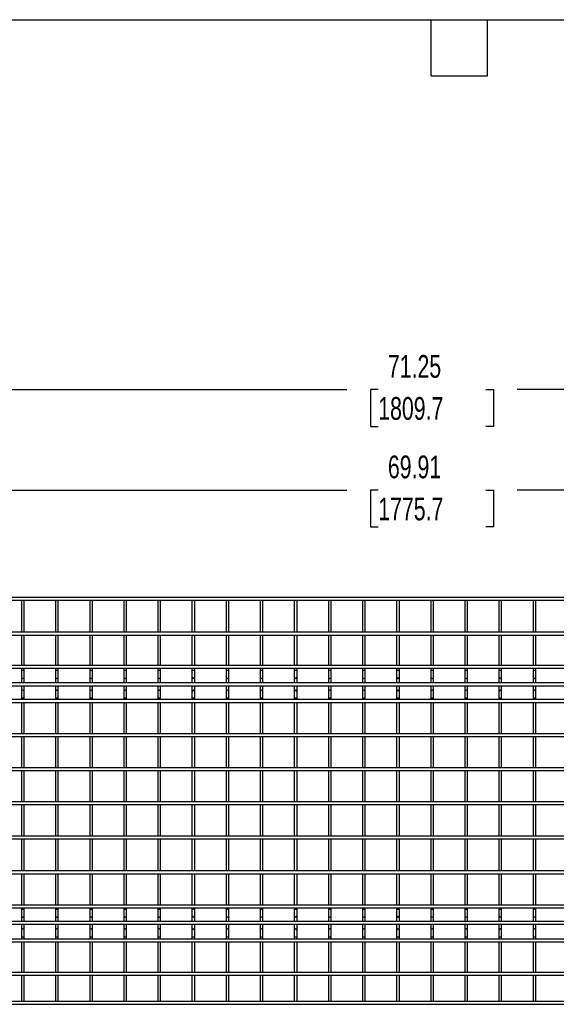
# Model space of a CAD drawing. Header units: inches. Extents: x 0.2 to 10.7, y 0.2 to 8.
# Tile 3 of 24: x 2.2 to 4.1, y 2.1 to 5.7. Entities that reach past the tile are written whole.
import ezdxf

# ---------------------------------------------------------------- set-up
doc = ezdxf.new("R2010")
doc.units = ezdxf.units.IN
doc.header["$MEASUREMENT"] = 0
doc.layers.add('DIMENSIONS', color=140, linetype='Continuous', lineweight=25)
doc.layers.add('TEXT', color=140, linetype='Continuous', lineweight=25)
doc.styles.add('SLDTEXTSTYLE0', font='TXT', dxfattribs={"width": 0.7})
doc.dimstyles.new('SLDDIMSTYLE0', dxfattribs={"dimtxt": 0.084961, "dimasz": 0.13, "dimexe": 0, "dimexo": 0.0625, "dimgap": 0.02124, "dimtad": 0, "dimtih": 1, "dimtoh": 1, "dimlfac": 16, "dimrnd": 1e-09, "dimzin": 12, "dimdsep": 46, "dimtxsty": 'SLDTEXTSTYLE0', "dimsah": 1, "dimcen": 0.09, "dimadec": 0, "dimazin": 3, "dimtfac": 1, "dimtofl": 0, "dimtmove": 0, "dimatfit": 3, "dimfxl": 0, "dimfrac": 2, "dimtolj": 1, "dimtzin": 12, "dimarcsym": 0})

# ---------------------------------------------------------------- blocks, each defined once
blk = doc.blocks.new('_D')
at = {"layer": 'DIMENSIONS'}
for p, q in [((1.551, 3.6034), (1.551, 4.0721)), ((5.9204, 3.6034), (5.9204, 4.0721)), ((1.551, 3.9471), (3.3685, 3.9471)), ((3.4836, 3.9471), (3.4551, 3.9471)), ((3.4551, 3.9471), (3.4551, 3.8121)), ((3.8774, 3.9471), (3.906, 3.9471)), ((3.906, 3.9471), (3.906, 3.8121)), ((5.9204, 3.9471), (3.9926, 3.9471)), ((3.4551, 3.8121), (3.4836, 3.8121)), ((3.906, 3.8121), (3.8774, 3.8121))]:
    blk.add_line(p, q, dxfattribs=at)
for points in [[(1.551, 3.9471), (1.681, 3.9271), (1.681, 3.9671)], [(5.9204, 3.9471), (5.7904, 3.9671), (5.7904, 3.9271)]]:
    blk.add_solid(points, dxfattribs=at)
at = {"layer": 'DIMENSIONS', "char_height": 0.08333, "attachment_point": 1, "style": 'SLDTEXTSTYLE0'}
for s, insert in [('69.91', (3.519, 4.0736)), ('1775.7', (3.4836, 3.9195))]:
    blk.add_mtext(s, dxfattribs=dict(at, insert=insert))
blk = doc.blocks.new('_D_1')
at = {"layer": 'DIMENSIONS'}
for p, q in [((1.5092, 3.4644), (1.5092, 4.4407)), ((5.9622, 3.4644), (5.9622, 4.4407)), ((1.5092, 4.3157), (3.3685, 4.3157)), ((3.4836, 4.3157), (3.4551, 4.3157)), ((3.4551, 4.3157), (3.4551, 4.1807)), ((3.8774, 4.3157), (3.906, 4.3157)), ((3.906, 4.3157), (3.906, 4.1807)), ((5.9622, 4.3157), (3.9926, 4.3157)), ((3.4551, 4.1807), (3.4836, 4.1807)), ((3.906, 4.1807), (3.8774, 4.1807))]:
    blk.add_line(p, q, dxfattribs=at)
for points in [[(1.5092, 4.3157), (1.6392, 4.2957), (1.6392, 4.3357)], [(5.9622, 4.3157), (5.8322, 4.3357), (5.8322, 4.2957)]]:
    blk.add_solid(points, dxfattribs=at)
at = {"layer": 'DIMENSIONS', "char_height": 0.08333, "attachment_point": 1, "style": 'SLDTEXTSTYLE0'}
for s, insert in [('71.25', (3.519, 4.4422)), ('1809.7', (3.4836, 4.2881))]:
    blk.add_mtext(s, dxfattribs=dict(at, insert=insert))

msp = doc.modelspace()

# ---------------------------------------------------------------- linework, layer by layer
for p, q in [((5.92036, 3.55344), (1.55098, 3.55344)), ((1.55098, 3.54344), (5.92036, 3.54344)), ((2.17598, 3.54344), (2.17598, 3.42532)), ((2.18598, 3.42532), (2.18598, 3.54344)), ((2.30098, 3.54344), (2.30098, 3.42532)), ((2.31098, 3.42532), (2.31098, 3.54344)), ((2.42598, 3.54344), (2.42598, 3.42532)), ((2.43598, 3.42532), (2.43598, 3.54344)), ((2.55098, 3.54344), (2.55098, 3.42532)), ((2.56098, 3.42532), (2.56098, 3.54344)), ((2.67598, 3.54344), (2.67598, 3.42532)), ((2.68598, 3.42532), (2.68598, 3.54344)), ((2.80098, 3.54344), (2.80098, 3.42532)), ((2.81098, 3.42532), (2.81098, 3.54344)), ((2.92598, 3.54344), (2.92598, 3.42532)), ((2.93598, 3.42532), (2.93598, 3.54344)), ((3.05098, 3.54344), (3.05098, 3.42532)), ((3.06098, 3.42532), (3.06098, 3.54344)), ((3.17598, 3.54344), (3.17598, 3.42532)), ((3.18598, 3.42532), (3.18598, 3.54344)), ((3.30098, 3.54344), (3.30098, 3.42532)), ((3.31098, 3.42532), (3.31098, 3.54344)), ((3.42598, 3.54344), (3.42598, 3.42532)), ((3.43598, 3.42532), (3.43598, 3.54344)), ((3.55098, 3.54344), (3.55098, 3.42532)), ((3.56098, 3.42532), (3.56098, 3.54344)), ((3.67598, 3.54344), (3.67598, 3.42532)), ((3.68598, 3.42532), (3.68598, 3.54344)), ((3.80098, 3.54344), (3.80098, 3.42532)), ((3.81098, 3.42532), (3.81098, 3.54344)), ((3.92598, 3.54344), (3.92598, 3.42532)), ((3.93598, 3.42532), (3.93598, 3.54344)), ((4.05098, 3.54344), (4.05098, 3.42532)), ((4.06098, 3.42532), (4.06098, 3.54344)), ((5.92036, 3.42532), (1.55098, 3.42532)), ((1.55098, 3.41532), (5.92036, 3.41532)), ((2.17598, 3.41532), (2.17598, 3.30344)), ((2.18598, 3.30344), (2.18598, 3.41532)), ((2.30098, 3.41532), (2.30098, 3.30344)), ((2.31098, 3.30344), (2.31098, 3.41532)), ((2.42598, 3.41532), (2.42598, 3.30344)), ((2.43598, 3.30344), (2.43598, 3.41532)), ((2.55098, 3.41532), (2.55098, 3.30344)), ((2.56098, 3.30344), (2.56098, 3.41532)), ((2.67598, 3.41532), (2.67598, 3.30344)), ((2.68598, 3.30344), (2.68598, 3.41532)), ((2.80098, 3.41532), (2.80098, 3.30344)), ((2.81098, 3.30344), (2.81098, 3.41532)), ((2.92598, 3.41532), (2.92598, 3.30344)), ((2.93598, 3.30344), (2.93598, 3.41532)), ((3.05098, 3.41532), (3.05098, 3.30344)), ((3.06098, 3.30344), (3.06098, 3.41532)), ((3.17598, 3.41532), (3.17598, 3.30344)), ((3.18598, 3.30344), (3.18598, 3.41532)), ((3.30098, 3.41532), (3.30098, 3.30344)), ((3.31098, 3.30344), (3.31098, 3.41532)), ((3.42598, 3.41532), (3.42598, 3.30344)), ((3.43598, 3.30344), (3.43598, 3.41532)), ((3.55098, 3.41532), (3.55098, 3.30344)), ((3.56098, 3.30344), (3.56098, 3.41532)), ((3.67598, 3.41532), (3.67598, 3.30344)), ((3.68598, 3.30344), (3.68598, 3.41532)), ((3.80098, 3.41532), (3.80098, 3.30344)), ((3.81098, 3.30344), (3.81098, 3.41532)), ((3.92598, 3.41532), (3.92598, 3.30344)), ((3.93598, 3.30344), (3.93598, 3.41532)), ((4.05098, 3.41532), (4.05098, 3.30344)), ((4.06098, 3.30344), (4.06098, 3.41532)), ((5.92036, 3.30344), (1.55098, 3.30344)), ((1.55098, 3.29344), (5.92036, 3.29344)), ((2.17598, 3.29344), (2.17598, 3.28513)), ((2.18598, 3.28513), (2.18598, 3.29344)), ((2.30098, 3.29344), (2.30098, 3.28513)), ((2.31098, 3.28513), (2.31098, 3.29344)), ((2.42598, 3.29344), (2.42598, 3.28513)), ((2.43598, 3.28513), (2.43598, 3.29344)), ((2.55098, 3.29344), (2.55098, 3.28513)), ((2.56098, 3.28513), (2.56098, 3.29344)), ((2.67598, 3.29344), (2.67598, 3.28513)), ((2.68598, 3.28513), (2.68598, 3.29344)), ((2.80098, 3.29344), (2.80098, 3.28513)), ((2.81098, 3.28513), (2.81098, 3.29344)), ((2.92598, 3.29344), (2.92598, 3.28513)), ((2.93598, 3.28513), (2.93598, 3.29344)), ((3.05098, 3.29344), (3.05098, 3.28513)), ((3.06098, 3.28513), (3.06098, 3.29344)), ((3.17598, 3.29344), (3.17598, 3.28513)), ((3.18598, 3.28513), (3.18598, 3.29344)), ((3.30098, 3.29344), (3.30098, 3.28513)), ((3.31098, 3.28513), (3.31098, 3.29344)), ((3.42598, 3.29344), (3.42598, 3.28513)), ((3.43598, 3.28513), (3.43598, 3.29344)), ((3.55098, 3.29344), (3.55098, 3.28513)), ((3.56098, 3.28513), (3.56098, 3.29344)), ((3.67598, 3.29344), (3.67598, 3.28513)), ((3.68598, 3.28513), (3.68598, 3.29344)), ((3.80098, 3.29344), (3.80098, 3.28513)), ((3.81098, 3.28513), (3.81098, 3.29344)), ((3.92598, 3.29344), (3.92598, 3.28513)), ((3.93598, 3.28513), (3.93598, 3.29344)), ((4.05098, 3.29344), (4.05098, 3.28513)), ((4.06098, 3.28513), (4.06098, 3.29344)), ((2.17598, 3.28513), (2.17598, 3.26048)), ((2.18098, 3.28513), (2.17598, 3.28513)), ((2.17598, 3.26048), (2.17598, 3.23958)), ((2.18598, 3.28513), (2.18098, 3.28513)), ((2.18598, 3.26048), (2.18598, 3.28513)), ((2.18598, 3.23958), (2.18598, 3.26048)), ((2.30098, 3.28513), (2.30098, 3.26048)), ((2.30598, 3.28513), (2.30098, 3.28513)), ((2.30098, 3.26048), (2.30098, 3.23958)), ((2.31098, 3.28513), (2.30598, 3.28513)), ((2.31098, 3.26048), (2.31098, 3.28513)), ((2.31098, 3.23958), (2.31098, 3.26048)), ((2.42598, 3.28513), (2.42598, 3.26048)), ((2.43098, 3.28513), (2.42598, 3.28513)), ((2.42598, 3.26048), (2.42598, 3.23958)), ((2.43598, 3.28513), (2.43098, 3.28513)), ((2.43598, 3.26048), (2.43598, 3.28513)), ((2.43598, 3.23958), (2.43598, 3.26048)), ((2.55098, 3.28513), (2.55098, 3.26048)), ((2.55598, 3.28513), (2.55098, 3.28513)), ((2.55098, 3.26048), (2.55098, 3.23958)), ((2.56098, 3.28513), (2.55598, 3.28513)), ((2.56098, 3.26048), (2.56098, 3.28513)), ((2.56098, 3.23958), (2.56098, 3.26048)), ((2.67598, 3.28513), (2.67598, 3.26048)), ((2.68098, 3.28513), (2.67598, 3.28513)), ((2.67598, 3.26048), (2.67598, 3.23958)), ((2.68598, 3.28513), (2.68098, 3.28513)), ((2.68598, 3.26048), (2.68598, 3.28513)), ((2.68598, 3.23958), (2.68598, 3.26048)), ((2.80098, 3.28513), (2.80098, 3.26048)), ((2.80598, 3.28513), (2.80098, 3.28513)), ((2.80098, 3.26048), (2.80098, 3.23958)), ((2.81098, 3.28513), (2.80598, 3.28513)), ((2.81098, 3.26048), (2.81098, 3.28513)), ((2.81098, 3.23958), (2.81098, 3.26048)), ((2.92598, 3.28513), (2.92598, 3.26048)), ((2.93098, 3.28513), (2.92598, 3.28513)), ((2.92598, 3.26048), (2.92598, 3.23958)), ((2.93598, 3.28513), (2.93098, 3.28513)), ((2.93598, 3.26048), (2.93598, 3.28513)), ((2.93598, 3.23958), (2.93598, 3.26048)), ((3.05098, 3.28513), (3.05098, 3.26048)), ((3.05598, 3.28513), (3.05098, 3.28513)), ((3.05098, 3.26048), (3.05098, 3.23958)), ((3.06098, 3.28513), (3.05598, 3.28513)), ((3.06098, 3.26048), (3.06098, 3.28513)), ((3.06098, 3.23958), (3.06098, 3.26048)), ((3.17598, 3.28513), (3.17598, 3.26048)), ((3.18098, 3.28513), (3.17598, 3.28513)), ((3.17598, 3.26048), (3.17598, 3.23958)), ((3.18598, 3.28513), (3.18098, 3.28513)), ((3.18598, 3.26048), (3.18598, 3.28513)), ((3.18598, 3.23958), (3.18598, 3.26048)), ((3.30098, 3.28513), (3.30098, 3.26048)), ((3.30598, 3.28513), (3.30098, 3.28513)), ((3.30098, 3.26048), (3.30098, 3.23958)), ((3.31098, 3.28513), (3.30598, 3.28513)), ((3.31098, 3.26048), (3.31098, 3.28513)), ((3.31098, 3.23958), (3.31098, 3.26048)), ((3.42598, 3.28513), (3.42598, 3.26048)), ((3.43098, 3.28513), (3.42598, 3.28513)), ((3.42598, 3.26048), (3.42598, 3.23958)), ((3.43598, 3.28513), (3.43098, 3.28513)), ((3.43598, 3.26048), (3.43598, 3.28513)), ((3.43598, 3.23958), (3.43598, 3.26048)), ((3.55098, 3.28513), (3.55098, 3.26048)), ((3.55598, 3.28513), (3.55098, 3.28513)), ((3.55098, 3.26048), (3.55098, 3.23958)), ((3.56098, 3.28513), (3.55598, 3.28513)), ((3.56098, 3.26048), (3.56098, 3.28513)), ((3.56098, 3.23958), (3.56098, 3.26048)), ((3.67598, 3.28513), (3.67598, 3.26048)), ((3.68098, 3.28513), (3.67598, 3.28513)), ((3.67598, 3.26048), (3.67598, 3.23958)), ((3.68598, 3.28513), (3.68098, 3.28513)), ((3.68598, 3.26048), (3.68598, 3.28513)), ((3.68598, 3.23958), (3.68598, 3.26048)), ((3.80098, 3.28513), (3.80098, 3.26048)), ((3.80598, 3.28513), (3.80098, 3.28513)), ((3.80098, 3.26048), (3.80098, 3.23958)), ((3.81098, 3.28513), (3.80598, 3.28513)), ((3.81098, 3.26048), (3.81098, 3.28513)), ((3.81098, 3.23958), (3.81098, 3.26048)), ((3.92598, 3.28513), (3.92598, 3.26048)), ((3.93098, 3.28513), (3.92598, 3.28513)), ((3.92598, 3.26048), (3.92598, 3.23958)), ((3.93598, 3.28513), (3.93098, 3.28513)), ((3.93598, 3.26048), (3.93598, 3.28513)), ((3.93598, 3.23958), (3.93598, 3.26048)), ((4.05098, 3.28513), (4.05098, 3.26048)), ((4.05598, 3.28513), (4.05098, 3.28513)), ((4.05098, 3.26048), (4.05098, 3.23958)), ((4.06098, 3.28513), (4.05598, 3.28513)), ((4.06098, 3.26048), (4.06098, 3.28513)), ((4.06098, 3.23958), (4.06098, 3.26048)), ((5.92036, 3.23958), (1.55098, 3.23958)), ((1.55098, 3.22958), (5.92036, 3.22958)), ((2.17598, 3.22958), (2.17598, 3.20823)), ((2.18598, 3.20823), (2.18598, 3.22958)), ((2.30098, 3.22958), (2.30098, 3.20823)), ((2.31098, 3.20823), (2.31098, 3.22958)), ((2.42598, 3.22958), (2.42598, 3.20823)), ((2.43598, 3.20823), (2.43598, 3.22958)), ((2.55098, 3.22958), (2.55098, 3.20823)), ((2.56098, 3.20823), (2.56098, 3.22958)), ((2.67598, 3.22958), (2.67598, 3.20823)), ((2.68598, 3.20823), (2.68598, 3.22958)), ((2.80098, 3.22958), (2.80098, 3.20823)), ((2.81098, 3.20823), (2.81098, 3.22958)), ((2.92598, 3.22958), (2.92598, 3.20823)), ((2.93598, 3.20823), (2.93598, 3.22958)), ((3.05098, 3.22958), (3.05098, 3.20823)), ((3.06098, 3.20823), (3.06098, 3.22958)), ((3.17598, 3.22958), (3.17598, 3.20823)), ((3.18598, 3.20823), (3.18598, 3.22958)), ((3.30098, 3.22958), (3.30098, 3.20823)), ((3.31098, 3.20823), (3.31098, 3.22958)), ((3.42598, 3.22958), (3.42598, 3.20823)), ((3.43598, 3.20823), (3.43598, 3.22958)), ((3.55098, 3.22958), (3.55098, 3.20823)), ((3.56098, 3.20823), (3.56098, 3.22958)), ((3.67598, 3.22958), (3.67598, 3.20823)), ((3.68598, 3.20823), (3.68598, 3.22958)), ((3.80098, 3.22958), (3.80098, 3.20823)), ((3.81098, 3.20823), (3.81098, 3.22958)), ((3.92598, 3.22958), (3.92598, 3.20823)), ((3.93598, 3.20823), (3.93598, 3.22958)), ((4.05098, 3.22958), (4.05098, 3.20823)), ((4.06098, 3.20823), (4.06098, 3.22958)), ((5.92036, 3.17844), (1.55098, 3.17844)), ((2.17598, 3.20823), (2.17598, 3.18357)), ((2.17598, 3.18357), (2.17598, 3.17844)), ((2.18598, 3.18357), (2.17598, 3.18357)), ((2.18598, 3.18357), (2.18598, 3.20823)), ((2.18598, 3.17844), (2.18598, 3.18357)), ((2.30098, 3.20823), (2.30098, 3.18357)), ((2.30098, 3.18357), (2.30098, 3.17844)), ((2.31098, 3.18357), (2.30098, 3.18357)), ((2.31098, 3.18357), (2.31098, 3.20823)), ((2.31098, 3.17844), (2.31098, 3.18357)), ((2.42598, 3.20823), (2.42598, 3.18357)), ((2.42598, 3.18357), (2.42598, 3.17844)), ((2.43598, 3.18357), (2.42598, 3.18357)), ((2.43598, 3.18357), (2.43598, 3.20823)), ((2.43598, 3.17844), (2.43598, 3.18357)), ((2.55098, 3.20823), (2.55098, 3.18357)), ((2.55098, 3.18357), (2.55098, 3.17844)), ((2.56098, 3.18357), (2.55098, 3.18357)), ((2.56098, 3.18357), (2.56098, 3.20823)), ((2.56098, 3.17844), (2.56098, 3.18357)), ((2.67598, 3.20823), (2.67598, 3.18357)), ((2.67598, 3.18357), (2.67598, 3.17844)), ((2.68598, 3.18357), (2.67598, 3.18357)), ((2.68598, 3.18357), (2.68598, 3.20823)), ((2.68598, 3.17844), (2.68598, 3.18357)), ((2.80098, 3.20823), (2.80098, 3.18357)), ((2.80098, 3.18357), (2.80098, 3.17844)), ((2.81098, 3.18357), (2.80098, 3.18357)), ((2.81098, 3.18357), (2.81098, 3.20823)), ((2.81098, 3.17844), (2.81098, 3.18357)), ((2.92598, 3.20823), (2.92598, 3.18357)), ((2.92598, 3.18357), (2.92598, 3.17844)), ((2.93598, 3.18357), (2.92598, 3.18357)), ((2.93598, 3.18357), (2.93598, 3.20823)), ((2.93598, 3.17844), (2.93598, 3.18357)), ((3.05098, 3.20823), (3.05098, 3.18357)), ((3.05098, 3.18357), (3.05098, 3.17844)), ((3.06098, 3.18357), (3.05098, 3.18357)), ((3.06098, 3.18357), (3.06098, 3.20823)), ((3.06098, 3.17844), (3.06098, 3.18357)), ((3.17598, 3.20823), (3.17598, 3.18357)), ((3.17598, 3.18357), (3.17598, 3.17844)), ((3.18598, 3.18357), (3.17598, 3.18357)), ((3.18598, 3.18357), (3.18598, 3.20823)), ((3.18598, 3.17844), (3.18598, 3.18357)), ((3.30098, 3.20823), (3.30098, 3.18357)), ((3.30098, 3.18357), (3.30098, 3.17844)), ((3.31098, 3.18357), (3.30098, 3.18357)), ((3.31098, 3.18357), (3.31098, 3.20823)), ((3.31098, 3.17844), (3.31098, 3.18357)), ((3.42598, 3.20823), (3.42598, 3.18357)), ((3.42598, 3.18357), (3.42598, 3.17844)), ((3.43598, 3.18357), (3.42598, 3.18357)), ((3.43598, 3.18357), (3.43598, 3.20823)), ((3.43598, 3.17844), (3.43598, 3.18357)), ((3.55098, 3.20823), (3.55098, 3.18357)), ((3.55098, 3.18357), (3.55098, 3.17844)), ((3.56098, 3.18357), (3.55098, 3.18357)), ((3.56098, 3.18357), (3.56098, 3.20823)), ((3.56098, 3.17844), (3.56098, 3.18357)), ((3.67598, 3.20823), (3.67598, 3.18357)), ((3.67598, 3.18357), (3.67598, 3.17844)), ((3.68598, 3.18357), (3.67598, 3.18357)), ((3.68598, 3.18357), (3.68598, 3.20823)), ((3.68598, 3.17844), (3.68598, 3.18357)), ((3.80098, 3.20823), (3.80098, 3.18357)), ((3.80098, 3.18357), (3.80098, 3.17844)), ((3.81098, 3.18357), (3.80098, 3.18357)), ((3.81098, 3.18357), (3.81098, 3.20823)), ((3.81098, 3.17844), (3.81098, 3.18357)), ((3.92598, 3.20823), (3.92598, 3.18357)), ((3.92598, 3.18357), (3.92598, 3.17844)), ((3.93598, 3.18357), (3.92598, 3.18357)), ((3.93598, 3.18357), (3.93598, 3.20823)), ((3.93598, 3.17844), (3.93598, 3.18357)), ((4.05098, 3.20823), (4.05098, 3.18357)), ((4.05098, 3.18357), (4.05098, 3.17844)), ((4.06098, 3.18357), (4.05098, 3.18357)), ((4.06098, 3.18357), (4.06098, 3.20823)), ((4.06098, 3.17844), (4.06098, 3.18357)), ((1.55098, 3.16844), (5.92036, 3.16844)), ((2.17598, 3.16844), (2.17598, 3.05344)), ((2.18598, 3.05344), (2.18598, 3.16844)), ((2.30098, 3.16844), (2.30098, 3.05344)), ((2.31098, 3.05344), (2.31098, 3.16844)), ((2.42598, 3.16844), (2.42598, 3.05344)), ((2.43598, 3.05344), (2.43598, 3.16844)), ((2.55098, 3.16844), (2.55098, 3.05344)), ((2.56098, 3.05344), (2.56098, 3.16844)), ((2.67598, 3.16844), (2.67598, 3.05344)), ((2.68598, 3.05344), (2.68598, 3.16844)), ((2.80098, 3.16844), (2.80098, 3.05344)), ((2.81098, 3.05344), (2.81098, 3.16844)), ((2.92598, 3.16844), (2.92598, 3.05344)), ((2.93598, 3.05344), (2.93598, 3.16844)), ((3.05098, 3.16844), (3.05098, 3.05344)), ((3.06098, 3.05344), (3.06098, 3.16844)), ((3.17598, 3.16844), (3.17598, 3.05344)), ((3.18598, 3.05344), (3.18598, 3.16844)), ((3.30098, 3.16844), (3.30098, 3.05344)), ((3.31098, 3.05344), (3.31098, 3.16844)), ((3.42598, 3.16844), (3.42598, 3.05344)), ((3.43598, 3.05344), (3.43598, 3.16844)), ((3.55098, 3.16844), (3.55098, 3.05344)), ((3.56098, 3.05344), (3.56098, 3.16844)), ((3.67598, 3.16844), (3.67598, 3.05344)), ((3.68598, 3.05344), (3.68598, 3.16844)), ((3.80098, 3.16844), (3.80098, 3.05344)), ((3.81098, 3.05344), (3.81098, 3.16844)), ((3.92598, 3.16844), (3.92598, 3.05344)), ((3.93598, 3.05344), (3.93598, 3.16844)), ((4.05098, 3.16844), (4.05098, 3.05344)), ((4.06098, 3.05344), (4.06098, 3.16844)), ((5.92036, 3.05344), (1.55098, 3.05344)), ((1.55098, 3.04344), (5.92036, 3.04344)), ((2.17598, 3.04344), (2.17598, 2.92844)), ((2.18598, 2.92844), (2.18598, 3.04344)), ((2.30098, 3.04344), (2.30098, 2.92844)), ((2.31098, 2.92844), (2.31098, 3.04344)), ((2.42598, 3.04344), (2.42598, 2.92844)), ((2.43598, 2.92844), (2.43598, 3.04344)), ((2.55098, 3.04344), (2.55098, 2.92844)), ((2.56098, 2.92844), (2.56098, 3.04344)), ((2.67598, 3.04344), (2.67598, 2.92844)), ((2.68598, 2.92844), (2.68598, 3.04344)), ((2.80098, 3.04344), (2.80098, 2.92844)), ((2.81098, 2.92844), (2.81098, 3.04344)), ((2.92598, 3.04344), (2.92598, 2.92844)), ((2.93598, 2.92844), (2.93598, 3.04344)), ((3.05098, 3.04344), (3.05098, 2.92844)), ((3.06098, 2.92844), (3.06098, 3.04344)), ((3.17598, 3.04344), (3.17598, 2.92844)), ((3.18598, 2.92844), (3.18598, 3.04344)), ((3.30098, 3.04344), (3.30098, 2.92844)), ((3.31098, 2.92844), (3.31098, 3.04344)), ((3.42598, 3.04344), (3.42598, 2.92844)), ((3.43598, 2.92844), (3.43598, 3.04344)), ((3.55098, 3.04344), (3.55098, 2.92844)), ((3.56098, 2.92844), (3.56098, 3.04344)), ((3.67598, 3.04344), (3.67598, 2.92844)), ((3.68598, 2.92844), (3.68598, 3.04344)), ((3.80098, 3.04344), (3.80098, 2.92844)), ((3.81098, 2.92844), (3.81098, 3.04344)), ((3.92598, 3.04344), (3.92598, 2.92844)), ((3.93598, 2.92844), (3.93598, 3.04344)), ((4.05098, 3.04344), (4.05098, 2.92844)), ((4.06098, 2.92844), (4.06098, 3.04344)), ((5.92036, 2.92844), (1.55098, 2.92844)), ((1.55098, 2.91844), (5.92036, 2.91844)), ((2.17598, 2.91844), (2.17598, 2.80344)), ((2.18598, 2.80344), (2.18598, 2.91844)), ((2.30098, 2.91844), (2.30098, 2.80344)), ((2.31098, 2.80344), (2.31098, 2.91844)), ((2.42598, 2.91844), (2.42598, 2.80344)), ((2.43598, 2.80344), (2.43598, 2.91844)), ((2.55098, 2.91844), (2.55098, 2.80344)), ((2.56098, 2.80344), (2.56098, 2.91844)), ((2.67598, 2.91844), (2.67598, 2.80344)), ((2.68598, 2.80344), (2.68598, 2.91844)), ((2.80098, 2.91844), (2.80098, 2.80344)), ((2.81098, 2.80344), (2.81098, 2.91844)), ((2.92598, 2.91844), (2.92598, 2.80344)), ((2.93598, 2.80344), (2.93598, 2.91844)), ((3.05098, 2.91844), (3.05098, 2.80344)), ((3.06098, 2.80344), (3.06098, 2.91844)), ((3.17598, 2.91844), (3.17598, 2.80344)), ((3.18598, 2.80344), (3.18598, 2.91844)), ((3.30098, 2.91844), (3.30098, 2.80344)), ((3.31098, 2.80344), (3.31098, 2.91844)), ((3.42598, 2.91844), (3.42598, 2.80344)), ((3.43598, 2.80344), (3.43598, 2.91844)), ((3.55098, 2.91844), (3.55098, 2.80344)), ((3.56098, 2.80344), (3.56098, 2.91844)), ((3.67598, 2.91844), (3.67598, 2.80344)), ((3.68598, 2.80344), (3.68598, 2.91844)), ((3.80098, 2.91844), (3.80098, 2.80344)), ((3.81098, 2.80344), (3.81098, 2.91844)), ((3.92598, 2.91844), (3.92598, 2.80344)), ((3.93598, 2.80344), (3.93598, 2.91844)), ((4.05098, 2.91844), (4.05098, 2.80344)), ((4.06098, 2.80344), (4.06098, 2.91844)), ((5.92036, 2.80344), (1.55098, 2.80344)), ((1.55098, 2.79344), (5.92036, 2.79344)), ((2.17598, 2.79344), (2.17598, 2.67844)), ((2.18598, 2.67844), (2.18598, 2.79344)), ((2.30098, 2.79344), (2.30098, 2.67844)), ((2.31098, 2.67844), (2.31098, 2.79344)), ((2.42598, 2.79344), (2.42598, 2.67844)), ((2.43598, 2.67844), (2.43598, 2.79344)), ((2.55098, 2.79344), (2.55098, 2.67844)), ((2.56098, 2.67844), (2.56098, 2.79344)), ((2.67598, 2.79344), (2.67598, 2.67844)), ((2.68598, 2.67844), (2.68598, 2.79344)), ((2.80098, 2.79344), (2.80098, 2.67844)), ((2.81098, 2.67844), (2.81098, 2.79344)), ((2.92598, 2.79344), (2.92598, 2.67844)), ((2.93598, 2.67844), (2.93598, 2.79344)), ((3.05098, 2.79344), (3.05098, 2.67844)), ((3.06098, 2.67844), (3.06098, 2.79344)), ((3.17598, 2.79344), (3.17598, 2.67844)), ((3.18598, 2.67844), (3.18598, 2.79344)), ((3.30098, 2.79344), (3.30098, 2.67844)), ((3.31098, 2.67844), (3.31098, 2.79344)), ((3.42598, 2.79344), (3.42598, 2.67844)), ((3.43598, 2.67844), (3.43598, 2.79344)), ((3.55098, 2.79344), (3.55098, 2.67844)), ((3.56098, 2.67844), (3.56098, 2.79344)), ((3.67598, 2.79344), (3.67598, 2.67844)), ((3.68598, 2.67844), (3.68598, 2.79344)), ((3.80098, 2.79344), (3.80098, 2.67844)), ((3.81098, 2.67844), (3.81098, 2.79344)), ((3.92598, 2.79344), (3.92598, 2.67844)), ((3.93598, 2.67844), (3.93598, 2.79344)), ((4.05098, 2.79344), (4.05098, 2.67844)), ((4.06098, 2.67844), (4.06098, 2.79344)), ((5.92036, 2.67844), (1.55098, 2.67844)), ((1.55098, 2.66844), (5.92036, 2.66844)), ((2.17598, 2.66844), (2.17598, 2.55032)), ((2.18598, 2.55032), (2.18598, 2.66844)), ((2.30098, 2.66844), (2.30098, 2.55032)), ((2.31098, 2.55032), (2.31098, 2.66844)), ((2.42598, 2.66844), (2.42598, 2.55032)), ((2.43598, 2.55032), (2.43598, 2.66844)), ((2.55098, 2.66844), (2.55098, 2.55032)), ((2.56098, 2.55032), (2.56098, 2.66844)), ((2.67598, 2.66844), (2.67598, 2.55032)), ((2.68598, 2.55032), (2.68598, 2.66844)), ((2.80098, 2.66844), (2.80098, 2.55032)), ((2.81098, 2.55032), (2.81098, 2.66844)), ((2.92598, 2.66844), (2.92598, 2.55032)), ((2.93598, 2.55032), (2.93598, 2.66844)), ((3.05098, 2.66844), (3.05098, 2.55032)), ((3.06098, 2.55032), (3.06098, 2.66844)), ((3.17598, 2.66844), (3.17598, 2.55032)), ((3.18598, 2.55032), (3.18598, 2.66844)), ((3.30098, 2.66844), (3.30098, 2.55032)), ((3.31098, 2.55032), (3.31098, 2.66844)), ((3.42598, 2.66844), (3.42598, 2.55032)), ((3.43598, 2.55032), (3.43598, 2.66844)), ((3.55098, 2.66844), (3.55098, 2.55032)), ((3.56098, 2.55032), (3.56098, 2.66844)), ((3.67598, 2.66844), (3.67598, 2.55032)), ((3.68598, 2.55032), (3.68598, 2.66844)), ((3.80098, 2.66844), (3.80098, 2.55032)), ((3.81098, 2.55032), (3.81098, 2.66844)), ((3.92598, 2.66844), (3.92598, 2.55032)), ((3.93598, 2.55032), (3.93598, 2.66844)), ((4.05098, 2.66844), (4.05098, 2.55032)), ((4.06098, 2.55032), (4.06098, 2.66844)), ((5.92036, 2.55032), (1.55098, 2.55032)), ((1.55098, 2.54032), (5.92036, 2.54032)), ((2.17598, 2.54032), (2.17598, 2.42532)), ((2.18598, 2.42532), (2.18598, 2.54032)), ((2.30098, 2.54032), (2.30098, 2.42532)), ((2.31098, 2.42532), (2.31098, 2.54032)), ((2.42598, 2.54032), (2.42598, 2.42532)), ((2.43598, 2.42532), (2.43598, 2.54032)), ((2.55098, 2.54032), (2.55098, 2.42532)), ((2.56098, 2.42532), (2.56098, 2.54032)), ((2.67598, 2.54032), (2.67598, 2.42532)), ((2.68598, 2.42532), (2.68598, 2.54032)), ((2.80098, 2.54032), (2.80098, 2.42532)), ((2.81098, 2.42532), (2.81098, 2.54032)), ((2.92598, 2.54032), (2.92598, 2.42532)), ((2.93598, 2.42532), (2.93598, 2.54032)), ((3.05098, 2.54032), (3.05098, 2.42532)), ((3.06098, 2.42532), (3.06098, 2.54032)), ((3.17598, 2.54032), (3.17598, 2.42532)), ((3.18598, 2.42532), (3.18598, 2.54032)), ((3.30098, 2.54032), (3.30098, 2.42532)), ((3.31098, 2.42532), (3.31098, 2.54032)), ((3.42598, 2.54032), (3.42598, 2.42532)), ((3.43598, 2.42532), (3.43598, 2.54032)), ((3.55098, 2.54032), (3.55098, 2.42532)), ((3.56098, 2.42532), (3.56098, 2.54032)), ((3.67598, 2.54032), (3.67598, 2.42532)), ((3.68598, 2.42532), (3.68598, 2.54032)), ((3.80098, 2.54032), (3.80098, 2.42532)), ((3.81098, 2.42532), (3.81098, 2.54032)), ((3.92598, 2.54032), (3.92598, 2.42532)), ((3.93598, 2.42532), (3.93598, 2.54032)), ((4.05098, 2.54032), (4.05098, 2.42532)), ((4.06098, 2.42532), (4.06098, 2.54032)), ((5.92036, 2.42532), (1.55098, 2.42532)), ((1.55098, 2.41532), (5.92036, 2.41532)), ((2.17598, 2.41532), (2.17598, 2.41013)), ((2.17598, 2.41013), (2.17598, 2.38548)), ((2.17598, 2.41013), (2.18598, 2.41013)), ((2.17598, 2.38548), (2.17598, 2.36458)), ((2.18598, 2.41013), (2.18598, 2.41532)), ((2.18598, 2.38548), (2.18598, 2.41013)), ((2.18598, 2.36458), (2.18598, 2.38548)), ((2.30098, 2.41532), (2.30098, 2.41013)), ((2.30098, 2.41013), (2.30098, 2.38548)), ((2.30098, 2.41013), (2.31098, 2.41013)), ((2.30098, 2.38548), (2.30098, 2.36458)), ((2.31098, 2.41013), (2.31098, 2.41532)), ((2.31098, 2.38548), (2.31098, 2.41013)), ((2.31098, 2.36458), (2.31098, 2.38548)), ((2.42598, 2.41532), (2.42598, 2.41013)), ((2.42598, 2.41013), (2.42598, 2.38548)), ((2.42598, 2.41013), (2.43598, 2.41013)), ((2.42598, 2.38548), (2.42598, 2.36458)), ((2.43598, 2.41013), (2.43598, 2.41532)), ((2.43598, 2.38548), (2.43598, 2.41013)), ((2.43598, 2.36458), (2.43598, 2.38548)), ((2.55098, 2.41532), (2.55098, 2.41013)), ((2.55098, 2.41013), (2.55098, 2.38548)), ((2.55098, 2.41013), (2.56098, 2.41013)), ((2.55098, 2.38548), (2.55098, 2.36458)), ((2.56098, 2.41013), (2.56098, 2.41532)), ((2.56098, 2.38548), (2.56098, 2.41013)), ((2.56098, 2.36458), (2.56098, 2.38548)), ((2.67598, 2.41532), (2.67598, 2.41013)), ((2.67598, 2.41013), (2.67598, 2.38548)), ((2.67598, 2.41013), (2.68598, 2.41013)), ((2.67598, 2.38548), (2.67598, 2.36458)), ((2.68598, 2.41013), (2.68598, 2.41532)), ((2.68598, 2.38548), (2.68598, 2.41013)), ((2.68598, 2.36458), (2.68598, 2.38548)), ((2.80098, 2.41532), (2.80098, 2.41013)), ((2.80098, 2.41013), (2.80098, 2.38548)), ((2.80098, 2.41013), (2.81098, 2.41013)), ((2.80098, 2.38548), (2.80098, 2.36458)), ((2.81098, 2.41013), (2.81098, 2.41532)), ((2.81098, 2.38548), (2.81098, 2.41013)), ((2.81098, 2.36458), (2.81098, 2.38548)), ((2.92598, 2.41532), (2.92598, 2.41013)), ((2.92598, 2.41013), (2.92598, 2.38548)), ((2.92598, 2.41013), (2.93598, 2.41013)), ((2.92598, 2.38548), (2.92598, 2.36458)), ((2.93598, 2.41013), (2.93598, 2.41532)), ((2.93598, 2.38548), (2.93598, 2.41013)), ((2.93598, 2.36458), (2.93598, 2.38548)), ((3.05098, 2.41532), (3.05098, 2.41013)), ((3.05098, 2.41013), (3.05098, 2.38548)), ((3.05098, 2.41013), (3.06098, 2.41013)), ((3.05098, 2.38548), (3.05098, 2.36458)), ((3.06098, 2.41013), (3.06098, 2.41532)), ((3.06098, 2.38548), (3.06098, 2.41013)), ((3.06098, 2.36458), (3.06098, 2.38548)), ((3.17598, 2.41532), (3.17598, 2.41013)), ((3.17598, 2.41013), (3.17598, 2.38548)), ((3.17598, 2.41013), (3.18598, 2.41013)), ((3.17598, 2.38548), (3.17598, 2.36458)), ((3.18598, 2.41013), (3.18598, 2.41532)), ((3.18598, 2.38548), (3.18598, 2.41013)), ((3.18598, 2.36458), (3.18598, 2.38548)), ((3.30098, 2.41532), (3.30098, 2.41013)), ((3.30098, 2.41013), (3.30098, 2.38548)), ((3.30098, 2.41013), (3.31098, 2.41013)), ((3.30098, 2.38548), (3.30098, 2.36458)), ((3.31098, 2.41013), (3.31098, 2.41532)), ((3.31098, 2.38548), (3.31098, 2.41013)), ((3.31098, 2.36458), (3.31098, 2.38548)), ((3.42598, 2.41532), (3.42598, 2.41013)), ((3.42598, 2.41013), (3.42598, 2.38548)), ((3.42598, 2.41013), (3.43598, 2.41013)), ((3.42598, 2.38548), (3.42598, 2.36458)), ((3.43598, 2.41013), (3.43598, 2.41532)), ((3.43598, 2.38548), (3.43598, 2.41013)), ((3.43598, 2.36458), (3.43598, 2.38548)), ((3.55098, 2.41532), (3.55098, 2.41013)), ((3.55098, 2.41013), (3.55098, 2.38548)), ((3.55098, 2.41013), (3.56098, 2.41013)), ((3.55098, 2.38548), (3.55098, 2.36458)), ((3.56098, 2.41013), (3.56098, 2.41532)), ((3.56098, 2.38548), (3.56098, 2.41013)), ((3.56098, 2.36458), (3.56098, 2.38548)), ((3.67598, 2.41532), (3.67598, 2.41013)), ((3.67598, 2.41013), (3.67598, 2.38548)), ((3.67598, 2.41013), (3.68598, 2.41013)), ((3.67598, 2.38548), (3.67598, 2.36458)), ((3.68598, 2.41013), (3.68598, 2.41532)), ((3.68598, 2.38548), (3.68598, 2.41013)), ((3.68598, 2.36458), (3.68598, 2.38548)), ((3.80098, 2.41532), (3.80098, 2.41013)), ((3.80098, 2.41013), (3.80098, 2.38548)), ((3.80098, 2.41013), (3.81098, 2.41013)), ((3.80098, 2.38548), (3.80098, 2.36458)), ((3.81098, 2.41013), (3.81098, 2.41532)), ((3.81098, 2.38548), (3.81098, 2.41013)), ((3.81098, 2.36458), (3.81098, 2.38548)), ((3.92598, 2.41532), (3.92598, 2.41013)), ((3.92598, 2.41013), (3.92598, 2.38548)), ((3.92598, 2.41013), (3.93598, 2.41013)), ((3.92598, 2.38548), (3.92598, 2.36458)), ((3.93598, 2.41013), (3.93598, 2.41532)), ((3.93598, 2.38548), (3.93598, 2.41013)), ((3.93598, 2.36458), (3.93598, 2.38548)), ((4.05098, 2.41532), (4.05098, 2.41013)), ((4.05098, 2.41013), (4.05098, 2.38548)), ((4.05098, 2.41013), (4.06098, 2.41013)), ((4.05098, 2.38548), (4.05098, 2.36458)), ((4.06098, 2.41013), (4.06098, 2.41532)), ((4.06098, 2.38548), (4.06098, 2.41013)), ((4.06098, 2.36458), (4.06098, 2.38548)), ((5.92036, 2.36458), (1.55098, 2.36458)), ((1.55098, 2.35458), (5.92036, 2.35458)), ((2.17598, 2.35458), (2.17598, 2.33323)), ((2.18598, 2.33323), (2.18598, 2.35458)), ((2.30098, 2.35458), (2.30098, 2.33323)), ((2.31098, 2.33323), (2.31098, 2.35458)), ((2.42598, 2.35458), (2.42598, 2.33323)), ((2.43598, 2.33323), (2.43598, 2.35458)), ((2.55098, 2.35458), (2.55098, 2.33323)), ((2.56098, 2.33323), (2.56098, 2.35458)), ((2.67598, 2.35458), (2.67598, 2.33323)), ((2.68598, 2.33323), (2.68598, 2.35458)), ((2.80098, 2.35458), (2.80098, 2.33323)), ((2.81098, 2.33323), (2.81098, 2.35458)), ((2.92598, 2.35458), (2.92598, 2.33323)), ((2.93598, 2.33323), (2.93598, 2.35458)), ((3.05098, 2.35458), (3.05098, 2.33323)), ((3.06098, 2.33323), (3.06098, 2.35458)), ((3.17598, 2.35458), (3.17598, 2.33323)), ((3.18598, 2.33323), (3.18598, 2.35458)), ((3.30098, 2.35458), (3.30098, 2.33323)), ((3.31098, 2.33323), (3.31098, 2.35458)), ((3.42598, 2.35458), (3.42598, 2.33323)), ((3.43598, 2.33323), (3.43598, 2.35458)), ((3.55098, 2.35458), (3.55098, 2.33323)), ((3.56098, 2.33323), (3.56098, 2.35458)), ((3.67598, 2.35458), (3.67598, 2.33323)), ((3.68598, 2.33323), (3.68598, 2.35458)), ((3.80098, 2.35458), (3.80098, 2.33323)), ((3.81098, 2.33323), (3.81098, 2.35458)), ((3.92598, 2.35458), (3.92598, 2.33323)), ((3.93598, 2.33323), (3.93598, 2.35458)), ((4.05098, 2.35458), (4.05098, 2.33323)), ((4.06098, 2.33323), (4.06098, 2.35458)), ((2.17598, 2.33323), (2.17598, 2.30857)), ((2.18598, 2.30857), (2.18598, 2.33323)), ((2.30098, 2.33323), (2.30098, 2.30857)), ((2.31098, 2.30857), (2.31098, 2.33323)), ((2.42598, 2.33323), (2.42598, 2.30857)), ((2.43598, 2.30857), (2.43598, 2.33323)), ((2.55098, 2.33323), (2.55098, 2.30857)), ((2.56098, 2.30857), (2.56098, 2.33323)), ((2.67598, 2.33323), (2.67598, 2.30857)), ((2.68598, 2.30857), (2.68598, 2.33323)), ((2.80098, 2.33323), (2.80098, 2.30857)), ((2.81098, 2.30857), (2.81098, 2.33323)), ((2.92598, 2.33323), (2.92598, 2.30857)), ((2.93598, 2.30857), (2.93598, 2.33323)), ((3.05098, 2.33323), (3.05098, 2.30857)), ((3.06098, 2.30857), (3.06098, 2.33323)), ((3.17598, 2.33323), (3.17598, 2.30857)), ((3.18598, 2.30857), (3.18598, 2.33323)), ((3.30098, 2.33323), (3.30098, 2.30857)), ((3.31098, 2.30857), (3.31098, 2.33323)), ((3.42598, 2.33323), (3.42598, 2.30857)), ((3.43598, 2.30857), (3.43598, 2.33323)), ((3.55098, 2.33323), (3.55098, 2.30857)), ((3.56098, 2.30857), (3.56098, 2.33323)), ((3.67598, 2.33323), (3.67598, 2.30857)), ((3.68598, 2.30857), (3.68598, 2.33323)), ((3.80098, 2.33323), (3.80098, 2.30857)), ((3.81098, 2.30857), (3.81098, 2.33323)), ((3.92598, 2.33323), (3.92598, 2.30857)), ((3.93598, 2.30857), (3.93598, 2.33323)), ((4.05098, 2.33323), (4.05098, 2.30857)), ((4.06098, 2.30857), (4.06098, 2.33323)), ((5.92036, 2.30032), (1.55098, 2.30032)), ((1.55098, 2.29032), (5.92036, 2.29032)), ((2.17598, 2.30857), (2.17598, 2.30032)), ((2.17598, 2.30857), (2.18098, 2.30857)), ((2.17598, 2.29032), (2.17598, 2.17844)), ((2.18098, 2.30857), (2.18598, 2.30857)), ((2.18598, 2.30032), (2.18598, 2.30857)), ((2.18598, 2.17844), (2.18598, 2.29032)), ((2.30098, 2.30857), (2.30098, 2.30032)), ((2.30098, 2.30857), (2.30598, 2.30857)), ((2.30098, 2.29032), (2.30098, 2.17844)), ((2.30598, 2.30857), (2.31098, 2.30857)), ((2.31098, 2.30032), (2.31098, 2.30857)), ((2.31098, 2.17844), (2.31098, 2.29032)), ((2.42598, 2.30857), (2.42598, 2.30032)), ((2.42598, 2.30857), (2.43098, 2.30857)), ((2.42598, 2.29032), (2.42598, 2.17844)), ((2.43098, 2.30857), (2.43598, 2.30857)), ((2.43598, 2.30032), (2.43598, 2.30857)), ((2.43598, 2.17844), (2.43598, 2.29032)), ((2.55098, 2.30857), (2.55098, 2.30032)), ((2.55098, 2.30857), (2.55598, 2.30857)), ((2.55098, 2.29032), (2.55098, 2.17844)), ((2.55598, 2.30857), (2.56098, 2.30857)), ((2.56098, 2.30032), (2.56098, 2.30857)), ((2.56098, 2.17844), (2.56098, 2.29032)), ((2.67598, 2.30857), (2.67598, 2.30032)), ((2.67598, 2.30857), (2.68098, 2.30857)), ((2.67598, 2.29032), (2.67598, 2.17844)), ((2.68098, 2.30857), (2.68598, 2.30857)), ((2.68598, 2.30032), (2.68598, 2.30857)), ((2.68598, 2.17844), (2.68598, 2.29032)), ((2.80098, 2.30857), (2.80098, 2.30032)), ((2.80098, 2.30857), (2.80598, 2.30857)), ((2.80098, 2.29032), (2.80098, 2.17844)), ((2.80598, 2.30857), (2.81098, 2.30857)), ((2.81098, 2.30032), (2.81098, 2.30857)), ((2.81098, 2.17844), (2.81098, 2.29032)), ((2.92598, 2.30857), (2.92598, 2.30032)), ((2.92598, 2.30857), (2.93098, 2.30857)), ((2.92598, 2.29032), (2.92598, 2.17844)), ((2.93098, 2.30857), (2.93598, 2.30857)), ((2.93598, 2.30032), (2.93598, 2.30857)), ((2.93598, 2.17844), (2.93598, 2.29032)), ((3.05098, 2.30857), (3.05098, 2.30032)), ((3.05098, 2.30857), (3.05598, 2.30857)), ((3.05098, 2.29032), (3.05098, 2.17844)), ((3.05598, 2.30857), (3.06098, 2.30857)), ((3.06098, 2.30032), (3.06098, 2.30857)), ((3.06098, 2.17844), (3.06098, 2.29032)), ((3.17598, 2.30857), (3.17598, 2.30032)), ((3.17598, 2.30857), (3.18098, 2.30857)), ((3.17598, 2.29032), (3.17598, 2.17844)), ((3.18098, 2.30857), (3.18598, 2.30857)), ((3.18598, 2.30032), (3.18598, 2.30857)), ((3.18598, 2.17844), (3.18598, 2.29032)), ((3.30098, 2.30857), (3.30098, 2.30032)), ((3.30098, 2.30857), (3.30598, 2.30857)), ((3.30098, 2.29032), (3.30098, 2.17844)), ((3.30598, 2.30857), (3.31098, 2.30857)), ((3.31098, 2.30032), (3.31098, 2.30857)), ((3.31098, 2.17844), (3.31098, 2.29032)), ((3.42598, 2.30857), (3.42598, 2.30032)), ((3.42598, 2.30857), (3.43098, 2.30857)), ((3.42598, 2.29032), (3.42598, 2.17844)), ((3.43098, 2.30857), (3.43598, 2.30857)), ((3.43598, 2.30032), (3.43598, 2.30857)), ((3.43598, 2.17844), (3.43598, 2.29032)), ((3.55098, 2.30857), (3.55098, 2.30032)), ((3.55098, 2.30857), (3.55598, 2.30857)), ((3.55098, 2.29032), (3.55098, 2.17844)), ((3.55598, 2.30857), (3.56098, 2.30857)), ((3.56098, 2.30032), (3.56098, 2.30857)), ((3.56098, 2.17844), (3.56098, 2.29032)), ((3.67598, 2.30857), (3.67598, 2.30032)), ((3.67598, 2.30857), (3.68098, 2.30857)), ((3.67598, 2.29032), (3.67598, 2.17844)), ((3.68098, 2.30857), (3.68598, 2.30857)), ((3.68598, 2.30032), (3.68598, 2.30857)), ((3.68598, 2.17844), (3.68598, 2.29032)), ((3.80098, 2.30857), (3.80098, 2.30032)), ((3.80098, 2.30857), (3.80598, 2.30857)), ((3.80098, 2.29032), (3.80098, 2.17844)), ((3.80598, 2.30857), (3.81098, 2.30857)), ((3.81098, 2.30032), (3.81098, 2.30857)), ((3.81098, 2.17844), (3.81098, 2.29032)), ((3.92598, 2.30857), (3.92598, 2.30032)), ((3.92598, 2.30857), (3.93098, 2.30857)), ((3.92598, 2.29032), (3.92598, 2.17844)), ((3.93098, 2.30857), (3.93598, 2.30857)), ((3.93598, 2.30032), (3.93598, 2.30857)), ((3.93598, 2.17844), (3.93598, 2.29032)), ((4.05098, 2.30857), (4.05098, 2.30032)), ((4.05098, 2.30857), (4.05598, 2.30857)), ((4.05098, 2.29032), (4.05098, 2.17844)), ((4.05598, 2.30857), (4.06098, 2.30857)), ((4.06098, 2.30032), (4.06098, 2.30857)), ((4.06098, 2.17844), (4.06098, 2.29032)), ((5.92036, 2.17844), (1.55098, 2.17844)), ((1.55098, 2.16844), (5.92036, 2.16844)), ((2.17598, 2.16844), (2.17598, 2.07126)), ((2.18598, 2.07126), (2.18598, 2.16844)), ((2.30098, 2.16844), (2.30098, 2.07126)), ((2.31098, 2.07126), (2.31098, 2.16844)), ((2.42598, 2.16844), (2.42598, 2.07126)), ((2.43598, 2.07126), (2.43598, 2.16844)), ((2.55098, 2.16844), (2.55098, 2.07126)), ((2.56098, 2.07126), (2.56098, 2.16844)), ((2.67598, 2.16844), (2.67598, 2.07126)), ((2.68598, 2.07126), (2.68598, 2.16844)), ((2.80098, 2.16844), (2.80098, 2.07126)), ((2.81098, 2.07126), (2.81098, 2.16844)), ((2.92598, 2.16844), (2.92598, 2.07126)), ((2.93598, 2.07126), (2.93598, 2.16844)), ((3.05098, 2.16844), (3.05098, 2.07126)), ((3.06098, 2.07126), (3.06098, 2.16844)), ((3.17598, 2.16844), (3.17598, 2.07126)), ((3.18598, 2.07126), (3.18598, 2.16844)), ((3.30098, 2.16844), (3.30098, 2.07126)), ((3.31098, 2.07126), (3.31098, 2.16844)), ((3.42598, 2.16844), (3.42598, 2.07126)), ((3.43598, 2.07126), (3.43598, 2.16844)), ((3.55098, 2.16844), (3.55098, 2.07126)), ((3.56098, 2.07126), (3.56098, 2.16844)), ((3.67598, 2.16844), (3.67598, 2.07126)), ((3.68598, 2.07126), (3.68598, 2.16844)), ((3.80098, 2.16844), (3.80098, 2.07126)), ((3.81098, 2.07126), (3.81098, 2.16844)), ((3.92598, 2.16844), (3.92598, 2.07126)), ((3.93598, 2.07126), (3.93598, 2.16844)), ((4.05098, 2.16844), (4.05098, 2.07126)), ((4.06098, 2.07126), (4.06098, 2.16844)), ((5.92036, 2.07126), (1.55098, 2.07126)), ((1.55098, 2.06126), (5.92036, 2.06126))]:
    msp.add_line(p, q)
for centre, start, end in [((2.18098, 3.26048), 180, 0), ((2.30598, 3.26048), 180, 0), ((2.43098, 3.26048), 180, 0), ((2.55598, 3.26048), 180, 0), ((2.68098, 3.26048), 180, 0), ((2.80598, 3.26048), 180, 0), ((2.93098, 3.26048), 180, 0), ((3.05598, 3.26048), 180, 0), ((3.18098, 3.26048), 180, 0), ((3.30598, 3.26048), 180, 0), ((3.43098, 3.26048), 180, 0), ((3.55598, 3.26048), 180, 0), ((3.68098, 3.26048), 180, 0), ((3.80598, 3.26048), 180, 0), ((3.93098, 3.26048), 180, 0), ((4.05598, 3.26048), 180, 0), ((2.18098, 3.20823), 90, 180), ((2.18098, 3.20823), 0, 90), ((2.30598, 3.20823), 90, 180), ((2.30598, 3.20823), 0, 90), ((2.43098, 3.20823), 90, 180), ((2.43098, 3.20823), 0, 90), ((2.55598, 3.20823), 90, 180), ((2.55598, 3.20823), 0, 90), ((2.68098, 3.20823), 90, 180), ((2.68098, 3.20823), 0, 90), ((2.80598, 3.20823), 90, 180), ((2.80598, 3.20823), 0, 90), ((2.93098, 3.20823), 90, 180), ((2.93098, 3.20823), 0, 90), ((3.05598, 3.20823), 90, 180), ((3.05598, 3.20823), 0, 90), ((3.18098, 3.20823), 90, 180), ((3.18098, 3.20823), 0, 90), ((3.30598, 3.20823), 90, 180), ((3.30598, 3.20823), 0, 90), ((3.43098, 3.20823), 90, 180), ((3.43098, 3.20823), 0, 90), ((3.55598, 3.20823), 90, 180), ((3.55598, 3.20823), 0, 90), ((3.68098, 3.20823), 90, 180), ((3.68098, 3.20823), 0, 90), ((3.80598, 3.20823), 90, 180), ((3.80598, 3.20823), 0, 90), ((3.93098, 3.20823), 90, 180), ((3.93098, 3.20823), 0, 90), ((4.05598, 3.20823), 90, 180), ((4.05598, 3.20823), 0, 90), ((2.18098, 2.38548), 180, 270), ((2.18098, 2.38548), 270, 0), ((2.30598, 2.38548), 180, 270), ((2.30598, 2.38548), 270, 0), ((2.43098, 2.38548), 180, 270), ((2.43098, 2.38548), 270, 0), ((2.55598, 2.38548), 180, 270), ((2.55598, 2.38548), 270, 0), ((2.68098, 2.38548), 180, 270), ((2.68098, 2.38548), 270, 0), ((2.80598, 2.38548), 180, 270), ((2.80598, 2.38548), 270, 0), ((2.93098, 2.38548), 180, 270), ((2.93098, 2.38548), 270, 0), ((3.05598, 2.38548), 180, 270), ((3.05598, 2.38548), 270, 0), ((3.18098, 2.38548), 180, 270), ((3.18098, 2.38548), 270, 0), ((3.30598, 2.38548), 180, 270), ((3.30598, 2.38548), 270, 0), ((3.43098, 2.38548), 180, 270), ((3.43098, 2.38548), 270, 0), ((3.55598, 2.38548), 180, 270), ((3.55598, 2.38548), 270, 0), ((3.68098, 2.38548), 180, 270), ((3.68098, 2.38548), 270, 0), ((3.80598, 2.38548), 180, 270), ((3.80598, 2.38548), 270, 0), ((3.93098, 2.38548), 180, 270), ((3.93098, 2.38548), 270, 0), ((4.05598, 2.38548), 180, 270), ((4.05598, 2.38548), 270, 0), ((2.18098, 2.33323), 0, 180), ((2.30598, 2.33323), 0, 180), ((2.43098, 2.33323), 0, 180), ((2.55598, 2.33323), 0, 180), ((2.68098, 2.33323), 0, 180), ((2.80598, 2.33323), 0, 180), ((2.93098, 2.33323), 0, 180), ((3.05598, 2.33323), 0, 180), ((3.18098, 2.33323), 0, 180), ((3.30598, 2.33323), 0, 180), ((3.43098, 2.33323), 0, 180), ((3.55598, 2.33323), 0, 180), ((3.68098, 2.33323), 0, 180), ((3.80598, 2.33323), 0, 180), ((3.93098, 2.33323), 0, 180), ((4.05598, 2.33323), 0, 180)]:
    msp.add_arc(centre, 0.005, start, end)
at = {"layer": 'TEXT'}
for p, q in [((0.17187, 5.67188), (7.39062, 5.67188)), ((3.67812, 5.46562), (3.67812, 5.67188)), ((3.88437, 5.46562), (3.88437, 5.67188)), ((3.67812, 5.46562), (3.88437, 5.46562))]:
    msp.add_line(p, q, dxfattribs=at)

# ---------------------------------------------------------------- dimensions: what is measured, and where the dimension line sits
at = {"layer": 'DIMENSIONS'}
for base, p1, p2, picture, middle in [((5.96217, 4.31572), (1.50917, 3.41438), (5.96217, 3.41438), '_D_1', (3.68054, 4.31572)), ((1.55098, 3.94715), (5.92036, 3.55344), (1.55098, 3.55344), '_D', (3.68054, 3.94715))]:
    dim = msp.add_linear_dim(base=base, p1=p1, p2=p2, dimstyle='SLDDIMSTYLE0', dxfattribs=at)
    dim.commit()
    dim.dimension.update_dxf_attribs({"geometry": picture, "text_midpoint": middle, "dimtype": 160})

doc.saveas('drawing.dxf')
